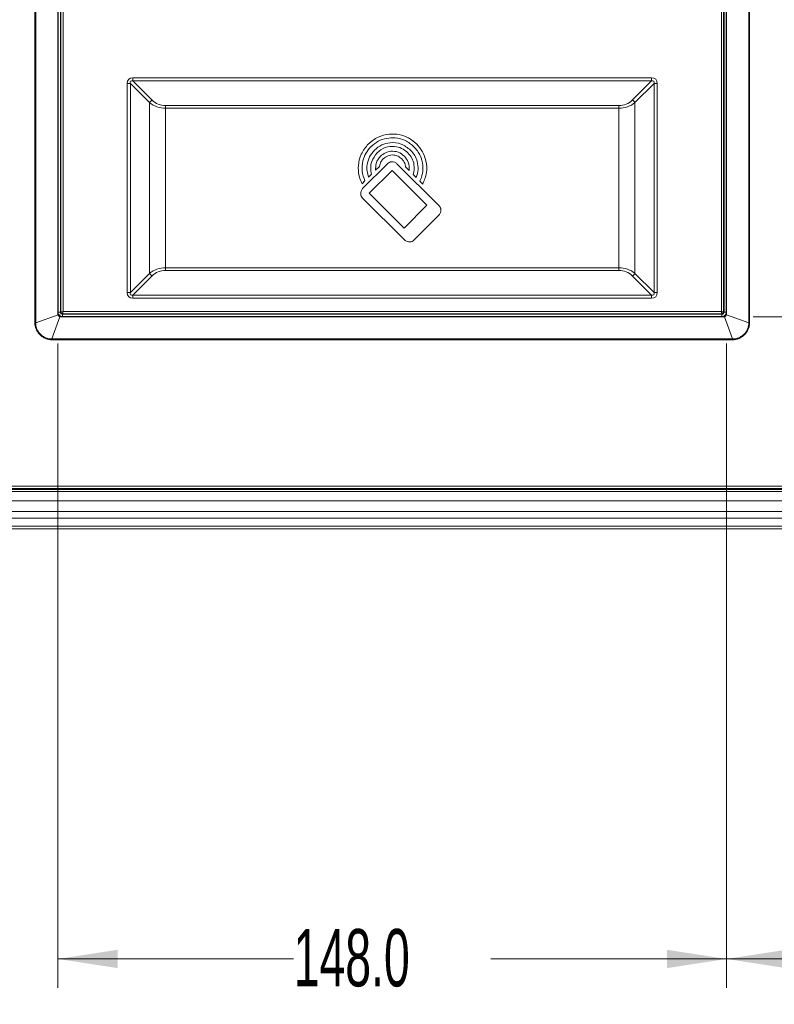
# Model space of a CAD drawing. Header units: millimetres. Extents: x 0 to 1118, y 0 to 864.
# Tile 23 of 235: x 346 to 388, y 136 to 191. Entities that reach past the tile are written whole.
import ezdxf

# ---------------------------------------------------------------- set-up
doc = ezdxf.new("R2010")
doc.units = ezdxf.units.MM
doc.styles.add('SLDTEXTSTYLE3', font='TXT', dxfattribs={"width": 0.605})
doc.dimstyles.new('SLDDIMSTYLE0', dxfattribs={"dimtxt": 3.175, "dimasz": 3.302, "dimexe": 0, "dimexo": 0.0625, "dimgap": 0.79375, "dimtad": 0, "dimtih": 1, "dimtoh": 1, "dimdec": 1, "dimlfac": 4, "dimrnd": 1e-09, "dimzin": 12, "dimdsep": 46, "dimtxsty": 'SLDTEXTSTYLE3', "dimsah": 1, "dimcen": 0.09, "dimadec": 0, "dimazin": 3, "dimtfac": 1, "dimtofl": 0, "dimtmove": 0, "dimatfit": 3, "dimfxl": 1, "dimfrac": 2, "dimtolj": 1, "dimtzin": 12, "dimarcsym": 0})
doc.dimstyles.new('SLDDIMSTYLE1', dxfattribs={"dimtxt": 3.175, "dimasz": 3.302, "dimexe": 0, "dimexo": 0.0625, "dimgap": 0.79375, "dimtad": 0, "dimtih": 1, "dimtoh": 1, "dimdec": 1, "dimlfac": 4, "dimrnd": 1e-09, "dimzin": 4, "dimdsep": 46, "dimtxsty": 'SLDTEXTSTYLE3', "dimsah": 1, "dimcen": 0.09, "dimadec": 0, "dimazin": 1, "dimtfac": 1, "dimtofl": 0, "dimtmove": 0, "dimatfit": 3, "dimfxl": 1, "dimfrac": 2, "dimtolj": 1, "dimtzin": 12, "dimarcsym": 0})

# ---------------------------------------------------------------- blocks, each defined once
blk = doc.blocks.new('_D_4')
at = {"color": 7, "linetype": 'Continuous', "lineweight": 0}
for p, q in [((384.868, 172.813), (384.868, 137.14)), ((412.058, 161.904), (412.058, 137.14)), ((384.868, 138.74), (393.006, 138.74)), ((412.058, 138.74), (403.92, 138.74))]:
    blk.add_line(p, q, dxfattribs=at)
for points in [[(384.868, 138.74), (388.17, 138.232), (388.17, 139.248)], [(412.058, 138.74), (408.756, 139.248), (408.756, 138.232)]]:
    blk.add_solid(points, dxfattribs=at)
at = {"color": 7, "linetype": 'Continuous', "lineweight": 0, "insert": (393.006, 140.396), "char_height": 3.175, "attachment_point": 1, "style": 'SLDTEXTSTYLE3'}
blk.add_mtext('108.8', dxfattribs=at)
blk = doc.blocks.new('_D_5')
at = {"color": 7, "linetype": 'Continuous', "lineweight": 0}
for p, q in [((347.868, 172.813), (347.868, 137.14)), ((384.868, 172.813), (384.868, 137.14)), ((347.868, 138.74), (360.911, 138.74)), ((384.868, 138.74), (371.825, 138.74))]:
    blk.add_line(p, q, dxfattribs=at)
for points in [[(347.868, 138.74), (351.17, 138.232), (351.17, 139.248)], [(384.868, 138.74), (381.566, 139.248), (381.566, 138.232)]]:
    blk.add_solid(points, dxfattribs=at)
at = {"color": 7, "linetype": 'Continuous', "lineweight": 0, "insert": (360.911, 140.396), "char_height": 3.175, "attachment_point": 1, "style": 'SLDTEXTSTYLE3'}
blk.add_mtext('148.0', dxfattribs=at)
blk = doc.blocks.new('_D_6')
at = {"color": 7, "linetype": 'Continuous', "lineweight": 0}
for p, q in [((386.352, 174.297), (430.841, 174.297)), ((429.241, 161.797), (429.241, 174.297)), ((408.795, 161.797), (430.841, 161.797)), ((429.241, 155.765), (429.241, 161.797)), ((432.421, 155.765), (429.241, 155.765))]:
    blk.add_line(p, q, dxfattribs=at)
for points in [[(429.241, 174.297), (428.733, 170.995), (429.749, 170.995)], [(429.241, 161.797), (429.749, 165.099), (428.733, 165.099)]]:
    blk.add_solid(points, dxfattribs=at)
at = {"color": 7, "linetype": 'Continuous', "lineweight": 0, "insert": (432.421, 157.421), "char_height": 3.175, "attachment_point": 1, "style": 'SLDTEXTSTYLE3'}
blk.add_mtext('50.0', dxfattribs=at)
blk = doc.blocks.new('_D_7')
at = {"color": 7, "linetype": 'Continuous', "lineweight": 0}
for p, q in [((386.352, 224.797), (430.841, 224.797)), ((429.241, 224.797), (429.241, 201.983)), ((429.241, 174.297), (429.241, 197.111)), ((386.352, 174.297), (430.841, 174.297))]:
    blk.add_line(p, q, dxfattribs=at)
for points in [[(429.241, 224.797), (428.733, 221.495), (429.749, 221.495)], [(429.241, 174.297), (429.749, 177.599), (428.733, 177.599)]]:
    blk.add_solid(points, dxfattribs=at)
at = {"color": 7, "linetype": 'Continuous', "lineweight": 0, "insert": (423.784, 201.203), "char_height": 3.175, "attachment_point": 1, "style": 'SLDTEXTSTYLE3'}
blk.add_mtext('202.0', dxfattribs=at)

msp = doc.modelspace()

# ---------------------------------------------------------------- linework, layer by layer
at = {"color": 9, "linetype": 'Continuous', "lineweight": 0}
for p, q in [((346.59, 173.963), (346.59, 225.131)), ((346.633, 225.131), (346.633, 173.963)), ((386.103, 173.963), (386.103, 225.131)), ((386.146, 225.131), (386.146, 173.963)), ((384.875, 224.63), (384.875, 174.464)), ((347.999, 224.547), (347.999, 174.547)), ((348.026, 174.547), (348.026, 224.547)), ((348.151, 224.514), (348.151, 174.58)), ((384.585, 174.58), (384.585, 224.514)), ((384.71, 224.547), (384.71, 174.547)), ((384.737, 174.547), (384.737, 224.547)), ((352.019, 187.526), (380.716, 187.526)), ((352.019, 187.526), (352.019, 187.349)), ((380.716, 187.526), (380.716, 187.349)), ((351.701, 175.637), (351.701, 187.207)), ((351.878, 187.207), (351.701, 187.207)), ((352.939, 186.147), (351.878, 187.207)), ((351.878, 187.207), (351.878, 175.637)), ((352.019, 187.349), (353.08, 186.288)), ((380.716, 187.349), (352.019, 187.349)), ((379.656, 186.288), (380.716, 187.349)), ((380.858, 187.207), (379.797, 186.147)), ((380.858, 175.637), (380.858, 187.207)), ((381.035, 187.207), (380.858, 187.207)), ((381.035, 187.207), (381.035, 175.637)), ((352.939, 176.697), (352.939, 186.147)), ((353.823, 185.839), (353.823, 185.981)), ((353.823, 185.981), (378.913, 185.981)), ((378.913, 185.839), (378.913, 185.981)), ((379.797, 186.147), (379.797, 176.697)), ((378.913, 185.839), (353.823, 185.839)), ((353.823, 185.839), (353.823, 177.005)), ((378.913, 177.005), (378.913, 185.839)), ((351.878, 175.637), (352.939, 176.697)), ((353.823, 176.863), (353.823, 177.005)), ((353.823, 177.005), (378.913, 177.005)), ((378.913, 176.863), (353.823, 176.863)), ((378.913, 176.863), (378.913, 177.005)), ((379.797, 176.697), (380.858, 175.637)), ((353.08, 176.556), (352.019, 175.495)), ((380.716, 175.495), (379.656, 176.556)), ((351.878, 175.637), (351.701, 175.637)), ((381.035, 175.637), (380.858, 175.637)), ((352.019, 175.495), (380.716, 175.495)), ((352.019, 175.495), (352.019, 175.318)), ((380.716, 175.318), (352.019, 175.318)), ((380.716, 175.495), (380.716, 175.318)), ((347.999, 174.547), (347.877, 174.547)), ((347.999, 174.547), (348.026, 174.547)), ((384.618, 174.455), (348.118, 174.455)), ((348.118, 174.455), (348.118, 174.428)), ((348.151, 174.58), (384.585, 174.58)), ((384.618, 174.428), (384.618, 174.455)), ((384.71, 174.547), (384.737, 174.547)), ((384.859, 174.547), (384.737, 174.547)), ((346.633, 173.963), (346.59, 173.963)), ((346.633, 173.963), (347.869, 174.404)), ((347.975, 174.298), (347.534, 173.062)), ((348.118, 174.428), (384.618, 174.428)), ((348.118, 174.428), (348.118, 174.306)), ((384.618, 174.428), (384.618, 174.306)), ((385.202, 173.062), (384.761, 174.298)), ((384.867, 174.404), (386.103, 173.963)), ((386.146, 173.963), (386.103, 173.963)), ((347.534, 173.062), (347.534, 173.019)), ((347.534, 173.062), (385.202, 173.062)), ((385.202, 173.019), (347.534, 173.019)), ((385.202, 173.062), (385.202, 173.019)), ((194.945, 164.907), (400.671, 164.907)), ((400.671, 164.782), (194.945, 164.782)), ((195.72, 164.735), (399.895, 164.735)), ((195.72, 164.11), (399.895, 164.11)), ((195.72, 163.504), (399.895, 163.504)), ((195.72, 163.151), (399.895, 163.151)), ((195.72, 162.693), (399.895, 162.693))]:
    msp.add_line(p, q, dxfattribs=at)
at = {"color": 7, "linetype": 'Continuous', "lineweight": 15}
for p, q in [((347.868, 224.681), (347.868, 174.413)), ((347.877, 174.414), (347.877, 224.68)), ((384.859, 224.68), (384.859, 174.414)), ((384.868, 174.413), (384.868, 224.681)), ((366.105, 182.767), (364.728, 181.391)), ((365.45, 182.407), (365.658, 182.616)), ((368.953, 180.445), (366.631, 182.767)), ((365.058, 182.016), (365.223, 182.18)), ((366.368, 182.399), (365.097, 181.128)), ((368.291, 180.476), (366.368, 182.399)), ((367.109, 182.585), (367.31, 182.383)), ((367.534, 182.16), (367.697, 181.996)), ((364.698, 181.655), (364.853, 181.811)), ((367.901, 181.792), (368.057, 181.637)), ((365.097, 181.128), (367.02, 179.205)), ((364.728, 180.865), (367.051, 178.543)), ((367.02, 179.205), (368.291, 180.476)), ((367.577, 178.543), (368.953, 179.919)), ((384.875, 174.464), (384.867, 174.404)), ((347.868, 174.413), (347.877, 174.414)), ((347.869, 174.404), (347.868, 174.413)), ((347.984, 174.297), (347.975, 174.298)), ((347.985, 174.306), (347.984, 174.297)), ((347.984, 174.297), (384.752, 174.297)), ((384.751, 174.306), (347.985, 174.306)), ((384.752, 174.297), (384.751, 174.306)), ((384.761, 174.298), (384.752, 174.297)), ((384.859, 174.414), (384.868, 174.413)), ((400.678, 164.765), (194.938, 164.765)), ((195.72, 164.61), (399.895, 164.61)), ((195.72, 162.547), (399.895, 162.547))]:
    msp.add_line(p, q, dxfattribs=at)
at = {"color": 9, "linetype": 'Continuous', "lineweight": 0}
for centre, radius, start, end in [((353.231, 185.996), 0.328, 117.2738, 152.7262), ((353.823, 187.031), 1.05, 225, 270), ((378.913, 187.031), 1.05, 270, 315), ((379.505, 185.996), 0.328, 27.2738, 62.7262), ((353.231, 176.848), 0.328, 207.2738, 242.7262), ((353.823, 175.813), 1.05, 90, 135), ((378.913, 175.813), 1.05, 45, 90), ((379.505, 176.848), 0.328, 297.2738, 332.7262), ((348.118, 174.547), 0.244, 188.671, 261.329), ((348.118, 174.547), 0.119, 180, 270), ((384.618, 174.547), 0.119, 270, 0), ((384.618, 174.547), 0.244, 278.671, 351.329)]:
    msp.add_arc(centre, radius, start, end, dxfattribs=at)
for centre, major_axis, ratio, start_param, end_param in [((352.338, 186.889), (-0.551, 0.551), 0.57735, 5.759587, 6.806784), ((380.398, 186.889), (-0.551, -0.551), 0.57735, 2.617994, 3.665191), ((352.338, 186.889), (-0.449, 0.449), 0.314918, 5.759587, 6.806784), ((380.398, 186.889), (0.449, 0.449), 0.314918, 5.759587, 6.806784), ((353.823, 186.889), (1.25, 0), 0.84, 3.926991, 4.712389), ((378.913, 186.889), (1.25, 0), 0.84, 4.712389, 5.497787), ((353.823, 175.955), (1.25, 0), 0.84, 1.570796, 2.356194), ((378.913, 175.955), (1.25, 0), 0.84, 0.785398, 1.570796), ((352.338, 175.955), (0.551, 0.551), 0.57735, 2.617994, 3.665191), ((352.338, 175.955), (0.449, 0.449), 0.314918, 2.617994, 3.665191), ((380.398, 175.955), (0.449, -0.449), 0.314918, 5.759587, 6.806784), ((380.398, 175.955), (0.551, -0.551), 0.57735, 5.759587, 6.806784)]:
    msp.add_ellipse(centre, major_axis=major_axis, ratio=ratio, start_param=start_param, end_param=end_param, dxfattribs=at)
at = {"color": 7, "linetype": 'Continuous', "lineweight": 15}
for points, knots in [([(367.72, 183.857), (367.574, 183.979), (367.288, 184.22), (366.753, 184.399), (366.173, 184.429), (365.557, 184.276), (365.217, 183.998), (365.043, 183.857)], [0, 0, 0, 0, 0.191254, 0.376143, 0.559051, 0.775729, 1, 1, 1, 1]), ([(365.043, 183.857), (364.899, 183.679), (364.614, 183.328), (364.472, 182.709), (364.498, 182.137), (364.631, 181.816), (364.698, 181.655)], [0, 0, 0, 0, 0.28681, 0.563909, 0.78081, 1, 1, 1, 1]), ([(364.853, 181.811), (364.791, 181.991), (364.666, 182.351), (364.716, 182.889), (364.89, 183.357), (365.089, 183.591), (365.191, 183.709)], [0, 0, 0, 0, 0.277342, 0.553018, 0.772801, 1, 1, 1, 1]), ([(365.191, 183.709), (365.32, 183.818), (365.575, 184.032), (366.051, 184.192), (366.567, 184.218), (367.115, 184.082), (367.418, 183.835), (367.572, 183.709)], [0, 0, 0, 0, 0.191276, 0.376179, 0.559091, 0.775757, 1, 1, 1, 1]), ([(367.383, 183.52), (367.214, 183.649), (366.883, 183.904), (366.29, 183.962), (365.766, 183.833), (365.51, 183.625), (365.38, 183.52)], [0, 0, 0, 0, 0.283576, 0.557993, 0.775199, 1, 1, 1, 1]), ([(365.528, 183.372), (365.671, 183.483), (365.954, 183.7), (366.46, 183.75), (366.907, 183.64), (367.125, 183.462), (367.235, 183.372)], [0, 0, 0, 0, 0.2835759, 0.557998, 0.7752052, 1, 1, 1, 1]), ([(367.572, 183.709), (367.699, 183.555), (367.947, 183.25), (368.077, 182.713), (368.064, 182.216), (367.955, 181.934), (367.901, 181.792)], [0, 0, 0, 0, 0.287016, 0.564301, 0.781164, 1, 1, 1, 1]), ([(368.057, 181.637), (368.14, 181.845), (368.306, 182.259), (368.265, 182.892), (368.07, 183.444), (367.838, 183.718), (367.72, 183.857)], [0, 0, 0, 0, 0.277983, 0.553524, 0.773014, 1, 1, 1, 1]), ([(365.38, 183.52), (365.281, 183.399), (365.084, 183.161), (364.968, 182.745), (364.957, 182.356), (365.025, 182.129), (365.058, 182.016)], [0, 0, 0, 0, 0.287494, 0.565282, 0.782071, 1, 1, 1, 1]), ([(365.223, 182.18), (365.2, 182.297), (365.154, 182.53), (365.222, 182.966), (365.411, 183.217), (365.528, 183.372)], [0, 0, 0, 0, 0.27678, 0.553683, 1, 1, 1, 1]), ([(365.718, 183.182), (365.665, 183.12), (365.56, 182.998), (365.448, 182.733), (365.449, 182.53), (365.45, 182.407)], [0, 0, 0, 0, 0.288874, 0.568451, 1, 1, 1, 1]), ([(367.046, 183.182), (366.934, 183.268), (366.714, 183.437), (366.321, 183.476), (365.973, 183.39), (365.804, 183.252), (365.718, 183.182)], [0, 0, 0, 0, 0.283566, 0.557964, 0.775171, 1, 1, 1, 1]), ([(365.865, 183.035), (365.952, 183.102), (366.123, 183.233), (366.429, 183.263), (366.699, 183.197), (366.831, 183.089), (366.898, 183.035)], [0, 0, 0, 0, 0.283544, 0.557971, 0.775195, 1, 1, 1, 1]), ([(367.31, 182.383), (367.312, 182.548), (367.314, 182.847), (367.129, 183.078), (367.046, 183.182)], [0, 0, 0, 0, 0.550609, 1, 1, 1, 1]), ([(367.235, 183.372), (367.316, 183.275), (367.474, 183.084), (367.616, 182.658), (367.565, 182.348), (367.534, 182.16)], [0, 0, 0, 0, 0.288662, 0.5676222, 1, 1, 1, 1]), ([(367.697, 181.996), (367.74, 182.143), (367.825, 182.436), (367.772, 182.865), (367.625, 183.238), (367.464, 183.425), (367.383, 183.52)], [0, 0, 0, 0, 0.276766, 0.552566, 0.772614, 1, 1, 1, 1]), ([(365.658, 182.616), (365.678, 182.702), (365.714, 182.859), (365.818, 182.98), (365.865, 183.035)], [0, 0, 0, 0, 0.5506827, 1, 1, 1, 1]), ([(366.631, 182.767), (366.587, 182.802), (366.5, 182.869), (366.344, 182.884), (366.206, 182.85), (366.139, 182.795), (366.105, 182.767)], [0, 0, 0, 0, 0.283539, 0.557972, 0.775199, 1, 1, 1, 1]), ([(366.898, 183.035), (366.96, 182.959), (367.068, 182.826), (367.096, 182.658), (367.109, 182.585)], [0, 0, 0, 0, 0.567432, 1, 1, 1, 1]), ([(364.728, 181.391), (364.694, 181.347), (364.627, 181.26), (364.612, 181.104), (364.646, 180.966), (364.701, 180.899), (364.728, 180.865)], [0, 0, 0, 0, 0.283634, 0.558064, 0.775245, 1, 1, 1, 1]), ([(368.953, 179.919), (368.987, 179.963), (369.054, 180.05), (369.07, 180.206), (369.036, 180.344), (368.981, 180.411), (368.953, 180.445)], [0, 0, 0, 0, 0.283615, 0.558008, 0.775191, 1, 1, 1, 1]), ([(367.051, 178.543), (367.095, 178.509), (367.182, 178.441), (367.338, 178.426), (367.476, 178.46), (367.543, 178.515), (367.577, 178.543)], [0, 0, 0, 0, 0.283653, 0.558057, 0.775224, 1, 1, 1, 1]), ([(384.875, 174.464), (384.874, 174.455), (384.872, 174.445), (384.87, 174.431), (384.87, 174.427), (384.869, 174.42), (384.868, 174.418), (384.868, 174.415), (384.868, 174.413), (384.868, 174.413)], [0, 0, 0, 0, 0.5, 0.5, 0.75, 0.75, 0.875, 0.875, 1, 1, 1, 1]), ([(347.869, 174.404), (347.873, 174.378), (347.885, 174.353), (347.924, 174.314), (347.949, 174.302), (347.975, 174.298)], [0, 0, 0, 0, 0.5, 0.5, 1, 1, 1, 1]), ([(347.985, 174.306), (347.971, 174.308), (347.957, 174.311), (347.932, 174.322), (347.921, 174.33), (347.901, 174.35), (347.893, 174.361), (347.882, 174.387), (347.879, 174.4), (347.877, 174.414)], [0, 0, 0, 0, 0.25, 0.25, 0.5, 0.5, 0.75, 0.75, 1, 1, 1, 1]), ([(384.859, 174.414), (384.857, 174.4), (384.854, 174.387), (384.843, 174.361), (384.835, 174.35), (384.815, 174.33), (384.804, 174.322), (384.778, 174.311), (384.765, 174.308), (384.751, 174.306)], [0, 0, 0, 0, 0.25, 0.25, 0.5, 0.5, 0.75, 0.75, 1, 1, 1, 1]), ([(384.761, 174.298), (384.787, 174.302), (384.812, 174.314), (384.851, 174.353), (384.863, 174.378), (384.867, 174.404)], [0, 0, 0, 0, 0.5, 0.5, 1, 1, 1, 1])]:
    msp.add_open_spline(points, degree=3, knots=knots, dxfattribs=at)
at = {"color": 9, "linetype": 'Continuous', "lineweight": 0}
for points, knots in [([(348.026, 174.547), (348.028, 174.548), (348.032, 174.548), (348.049, 174.552), (348.07, 174.558), (348.104, 174.567), (348.135, 174.576), (348.151, 174.58)], [0, 0, 0, 0, 0.24141, 0.368713, 0.500412, 0.750079, 1, 1, 1, 1]), ([(348.118, 174.455), (348.106, 174.457), (348.082, 174.459), (348.051, 174.481), (348.03, 174.511), (348.027, 174.535), (348.026, 174.547)], [0, 0, 0, 0, 0.250154, 0.5, 0.749846, 1, 1, 1, 1]), ([(348.151, 174.58), (348.147, 174.564), (348.138, 174.533), (348.129, 174.499), (348.123, 174.478), (348.119, 174.461), (348.118, 174.458), (348.118, 174.455)], [0, 0, 0, 0, 0.249921, 0.499588, 0.631273, 0.758571, 1, 1, 1, 1]), ([(384.585, 174.58), (384.601, 174.576), (384.632, 174.567), (384.666, 174.558), (384.687, 174.552), (384.704, 174.548), (384.707, 174.548), (384.71, 174.547)], [0, 0, 0, 0, 0.249921, 0.499588, 0.631273, 0.758571, 1, 1, 1, 1]), ([(384.585, 174.58), (384.589, 174.564), (384.598, 174.533), (384.607, 174.499), (384.612, 174.478), (384.617, 174.461), (384.617, 174.458), (384.618, 174.455)], [0, 0, 0, 0, 0.249921, 0.499588, 0.631287, 0.75859, 1, 1, 1, 1]), ([(384.71, 174.547), (384.708, 174.535), (384.706, 174.511), (384.684, 174.481), (384.654, 174.459), (384.63, 174.457), (384.618, 174.455)], [0, 0, 0, 0, 0.250147, 0.49999, 0.749839, 1, 1, 1, 1]), ([(347.534, 173.019), (347.472, 173.019), (347.41, 173.026), (347.289, 173.051), (347.23, 173.069), (347.117, 173.117), (347.063, 173.147), (346.96, 173.216), (346.913, 173.255), (346.826, 173.342), (346.786, 173.39), (346.717, 173.492), (346.688, 173.546), (346.64, 173.66), (346.621, 173.719), (346.597, 173.84), (346.59, 173.901), (346.59, 173.963)], [0, 0, 0, 0, 0.125, 0.125, 0.25, 0.25, 0.375, 0.375, 0.5, 0.5, 0.625, 0.625, 0.75, 0.75, 0.875, 0.875, 1, 1, 1, 1]), ([(346.633, 173.963), (346.632, 173.934), (346.634, 173.904), (346.64, 173.845), (346.644, 173.816), (346.661, 173.73), (346.679, 173.673), (346.725, 173.565), (346.753, 173.513), (346.819, 173.415), (346.857, 173.369), (346.939, 173.286), (346.985, 173.249), (347.083, 173.183), (347.135, 173.154), (347.242, 173.109), (347.299, 173.091), (347.386, 173.073), (347.415, 173.069), (347.474, 173.063), (347.504, 173.062), (347.534, 173.062)], [0, 0, 0, 0, 0.0625, 0.0625, 0.125, 0.125, 0.25, 0.25, 0.375, 0.375, 0.5, 0.5, 0.625, 0.625, 0.75, 0.75, 0.875, 0.875, 0.9375, 0.9375, 1, 1, 1, 1]), ([(385.202, 173.062), (385.231, 173.062), (385.261, 173.063), (385.32, 173.069), (385.349, 173.073), (385.435, 173.091), (385.492, 173.108), (385.6, 173.154), (385.652, 173.182), (385.75, 173.248), (385.796, 173.286), (385.879, 173.368), (385.916, 173.414), (385.982, 173.512), (386.011, 173.564), (386.056, 173.671), (386.074, 173.728), (386.092, 173.815), (386.096, 173.844), (386.102, 173.903), (386.103, 173.934), (386.103, 173.963)], [0, 0, 0, 0, 0.0625, 0.0625, 0.125, 0.125, 0.25, 0.25, 0.375, 0.375, 0.5, 0.5, 0.625, 0.625, 0.75, 0.75, 0.875, 0.875, 0.9375, 0.9375, 1, 1, 1, 1]), ([(386.146, 173.963), (386.146, 173.901), (386.139, 173.839), (386.114, 173.718), (386.095, 173.659), (386.048, 173.546), (386.018, 173.492), (385.949, 173.389), (385.91, 173.342), (385.823, 173.255), (385.775, 173.215), (385.672, 173.146), (385.619, 173.117), (385.505, 173.069), (385.446, 173.05), (385.325, 173.026), (385.264, 173.019), (385.202, 173.019)], [0, 0, 0, 0, 0.125, 0.125, 0.25, 0.25, 0.375, 0.375, 0.5, 0.5, 0.625, 0.625, 0.75, 0.75, 0.875, 0.875, 1, 1, 1, 1])]:
    msp.add_open_spline(points, degree=3, knots=knots, dxfattribs=at)

# ---------------------------------------------------------------- dimensions: what is measured, and where the dimension line sits
at = {"color": 7, "linetype": 'Continuous', "lineweight": 0}
for base, p1, p2, picture, middle in [((429.241, 224.797), (384.752, 174.297), (384.752, 224.797), '_D_7', (429.241, 199.547)), ((429.241, 174.297), (407.195, 161.797), (384.752, 174.297), '_D_6', (429.241, 155.765))]:
    dim = msp.add_linear_dim(base=base, p1=p1, p2=p2, angle=90, dimstyle='SLDDIMSTYLE1', dxfattribs=at)
    dim.commit()
    dim.dimension.update_dxf_attribs({"geometry": picture, "text_midpoint": middle, "dimtype": 160})
for base, p2, dimstyle, picture, middle in [((347.868, 138.74), (347.868, 174.413), 'SLDDIMSTYLE1', '_D_5', (366.368, 138.74)), ((412.058, 138.74), (412.058, 163.504), 'SLDDIMSTYLE0', '_D_4', (398.463, 138.74))]:
    dim = msp.add_linear_dim(base=base, p1=(384.868, 174.413), p2=p2, dimstyle=dimstyle, dxfattribs=at)
    dim.commit()
    dim.dimension.update_dxf_attribs({"geometry": picture, "text_midpoint": middle, "dimtype": 160})

doc.saveas('drawing.dxf')
